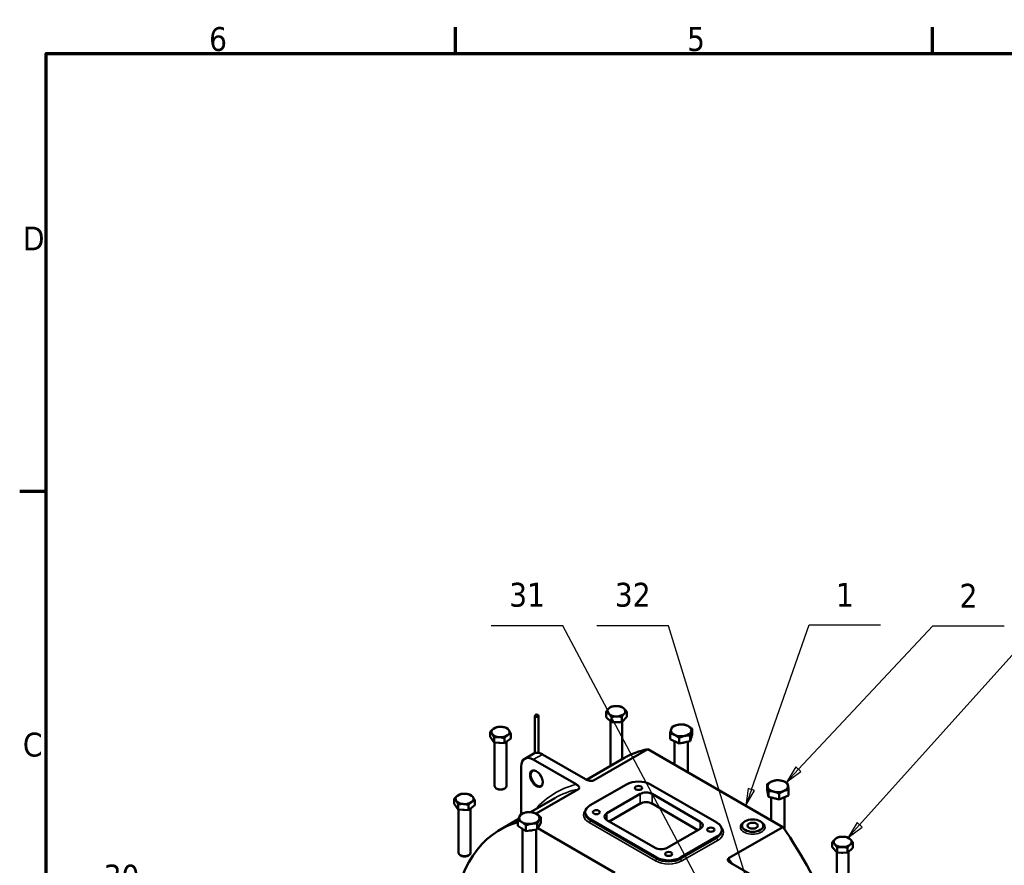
# Model space of a CAD drawing. Header units: millimetres. Extents: x 0 to 3360, y 0 to 2376.
# Tile 13 of 18: x 49 to 1204, y 1343 to 2336. Entities that reach past the tile are written whole.
import ezdxf

# ---------------------------------------------------------------- set-up
doc = ezdxf.new("R2010")
doc.units = ezdxf.units.MM
doc.header["$LTSCALE"] = 8
for name, color, linetype, lineweight in [('Border (ISO)', 7, 'Continuous', 70), ('Symbol (ISO)', 7, 'Continuous', 25), ('Visible (ISO)', 7, 'Continuous', 50), ('Visible Narrow (ISO)', 7, 'Continuous', 35)]:
    doc.layers.add(name, color=color, linetype=linetype, lineweight=lineweight)
doc.styles.add('Note Text (ISO)', font='tahoma.ttf')

# ---------------------------------------------------------------- blocks, each defined once
blk = doc.blocks.new('Borders Default Border')
at = {"layer": 'Border (ISO)'}
for p, q in [((70, 287), (70, 290.9)), ((140, 287), (140, 290.9)), ((10, 222.75), (6.1, 222.75))]:
    blk.add_line(p, q, dxfattribs=at)
at = {"layer": 'Border (ISO)', "flags": 128}
blk.add_lwpolyline([(10, 10), (10, 287), (410, 287), (410, 10), (10, 10)], dxfattribs=at)
at = {"layer": 'Border (ISO)', "char_height": 3.5, "attachment_point": 7, "style": 'Note Text (ISO)'}
for s, insert in [('6', (33.88, 287.33)), ('5', (103.98, 287.33)), ('D', (6.57, 258.13)), ('C', (6.56, 183.81))]:
    blk.add_mtext(s, dxfattribs=dict(at, insert=insert))
blk = doc.blocks.new('Balloon3')
at = {"layer": 'Symbol (ISO)'}
for p, q in [((26.29, 161.71), (15.79, 161.71)), ((99.86, 118.09), (26.29, 161.71)), ((100.11, 118.52), (99.6, 117.66)), ((102.01, 116.82), (100.11, 118.52)), ((99.6, 117.66), (102.01, 116.82)), ((99.86, 118.09), (102.01, 116.82))]:
    blk.add_line(p, q, dxfattribs=at)
at = {"layer": 'Symbol (ISO)', "flags": 128}
blk.add_lwpolyline([(99.6, 117.66), (102.01, 116.82), (100.11, 118.52), (99.6, 117.66)], dxfattribs=at)
at = {"layer": 'Symbol (ISO)'}
blk.add_solid([(99.6, 117.66), (102.01, 116.82), (100.11, 118.52), (99.6, 117.66)], dxfattribs=at)
at = {"layer": 'Symbol (ISO)', "insert": (21.04, 166.23), "char_height": 3.5, "attachment_point": 5, "style": 'Note Text (ISO)'}
blk.add_mtext('30', dxfattribs=at)
blk = doc.blocks.new('Balloon4')
at = {"layer": 'Symbol (ISO)'}
for p, q in [((85.77, 203.05), (75.27, 203.05)), ((132.19, 115.8), (85.77, 203.05)), ((132.64, 116.04), (131.75, 115.57)), ((131.75, 115.57), (133.37, 113.6)), ((132.19, 115.8), (133.37, 113.6)), ((133.37, 113.6), (132.64, 116.04))]:
    blk.add_line(p, q, dxfattribs=at)
at = {"layer": 'Symbol (ISO)', "flags": 128}
blk.add_lwpolyline([(131.75, 115.57), (133.37, 113.6), (132.64, 116.04), (131.75, 115.57)], dxfattribs=at)
at = {"layer": 'Symbol (ISO)'}
blk.add_solid([(131.75, 115.57), (133.37, 113.6), (132.64, 116.04), (131.75, 115.57)], dxfattribs=at)
at = {"layer": 'Symbol (ISO)', "insert": (80.52, 207.58), "char_height": 3.5, "attachment_point": 5, "style": 'Note Text (ISO)'}
blk.add_mtext('31', dxfattribs=at)
blk = doc.blocks.new('Balloon21')
at = {"layer": 'Symbol (ISO)'}
for p, q in [((129.29, 173.86), (155.52, 203.05)), ((155.52, 203.05), (166.02, 203.05)), ((128.92, 174.2), (127.62, 172)), ((129.29, 173.86), (127.62, 172)), ((127.62, 172), (129.66, 173.53)), ((129.66, 173.53), (128.92, 174.2))]:
    blk.add_line(p, q, dxfattribs=at)
at = {"layer": 'Symbol (ISO)', "flags": 128}
blk.add_lwpolyline([(128.92, 174.2), (127.62, 172), (129.66, 173.53), (128.92, 174.2)], dxfattribs=at)
at = {"layer": 'Symbol (ISO)'}
blk.add_solid([(128.92, 174.2), (127.62, 172), (129.66, 173.53), (128.92, 174.2)], dxfattribs=at)
at = {"layer": 'Symbol (ISO)', "insert": (160.77, 207.58), "char_height": 3.5, "attachment_point": 5, "style": 'Note Text (ISO)'}
blk.add_mtext('3', dxfattribs=at)
blk = doc.blocks.new('Balloon28')
at = {"layer": 'Symbol (ISO)'}
for p, q in [((120.33, 182.01), (140.02, 203.05)), ((140.02, 203.05), (150.52, 203.05)), ((119.96, 182.35), (118.62, 180.18)), ((120.33, 182.01), (118.62, 180.18)), ((120.69, 181.67), (119.96, 182.35)), ((118.62, 180.18), (120.69, 181.67))]:
    blk.add_line(p, q, dxfattribs=at)
at = {"layer": 'Symbol (ISO)', "flags": 128}
blk.add_lwpolyline([(119.96, 182.35), (118.62, 180.18), (120.69, 181.67), (119.96, 182.35)], dxfattribs=at)
at = {"layer": 'Symbol (ISO)'}
blk.add_solid([(119.96, 182.35), (118.62, 180.18), (120.69, 181.67), (119.96, 182.35)], dxfattribs=at)
at = {"layer": 'Symbol (ISO)', "insert": (145.27, 207.47), "char_height": 3.5, "attachment_point": 5, "style": 'Note Text (ISO)'}
blk.add_mtext('2', dxfattribs=at)
blk = doc.blocks.new('Balloon29')
at = {"layer": 'Symbol (ISO)'}
for p, q in [((101.27, 203.05), (90.77, 203.05)), ((115.21, 157.86), (101.27, 203.05)), ((115.68, 158.01), (114.73, 157.71)), ((114.73, 157.71), (115.94, 155.47)), ((115.21, 157.86), (115.94, 155.47)), ((115.94, 155.47), (115.68, 158.01))]:
    blk.add_line(p, q, dxfattribs=at)
at = {"layer": 'Symbol (ISO)', "flags": 128}
blk.add_lwpolyline([(114.73, 157.71), (115.94, 155.47), (115.68, 158.01), (114.73, 157.71)], dxfattribs=at)
at = {"layer": 'Symbol (ISO)'}
blk.add_solid([(114.73, 157.71), (115.94, 155.47), (115.68, 158.01), (114.73, 157.71)], dxfattribs=at)
at = {"layer": 'Symbol (ISO)', "insert": (96.02, 207.58), "char_height": 3.5, "attachment_point": 5, "style": 'Note Text (ISO)'}
blk.add_mtext('32', dxfattribs=at)
blk = doc.blocks.new('Balloon31')
at = {"layer": 'Symbol (ISO)'}
for p, q in [((113.43, 179.03), (121.88, 203.22)), ((121.88, 203.22), (132.38, 203.22)), ((112.96, 179.2), (112.6, 176.67)), ((113.9, 178.87), (112.96, 179.2)), ((113.43, 179.03), (112.6, 176.67)), ((112.6, 176.67), (113.9, 178.87))]:
    blk.add_line(p, q, dxfattribs=at)
at = {"layer": 'Symbol (ISO)', "flags": 128}
blk.add_lwpolyline([(112.96, 179.2), (112.6, 176.67), (113.9, 178.87), (112.96, 179.2)], dxfattribs=at)
at = {"layer": 'Symbol (ISO)'}
blk.add_solid([(112.96, 179.2), (112.6, 176.67), (113.9, 178.87), (112.96, 179.2)], dxfattribs=at)
at = {"layer": 'Symbol (ISO)', "insert": (127.13, 207.6), "char_height": 3.5, "attachment_point": 5, "style": 'Note Text (ISO)'}
blk.add_mtext('1', dxfattribs=at)

msp = doc.modelspace()

# ---------------------------------------------------------------- linework, layer by layer
at = {"layer": 'Visible (ISO)'}
for p, q in [((653.4, 1518.6), (653.4, 1475.2)), ((653.6, 1519.4), (653.5, 1518.9)), ((657.2, 1519.4), (657.4, 1518.9)), ((657.4, 1518.6), (657.4, 1475.4)), ((736.8, 1517.3), (736.8, 1523.2)), ((743.2, 1511.3), (736.8, 1517.3)), ((743.2, 1511.3), (743.2, 1517.3)), ((761.1, 1517.7), (755.3, 1511.5)), ((755.3, 1511.5), (755.3, 1517.4)), ((761.1, 1517.7), (761.1, 1523.6)), ((741.9, 1512.5), (741.9, 1460.8)), ((755.3, 1511.5), (743.2, 1511.3)), ((755.9, 1512.2), (755.9, 1468)), ((838, 1496.9), (838, 1503.5)), ((601, 1494.1), (601, 1500)), ((605.5, 1487.6), (601, 1494.1)), ((605.5, 1487.6), (605.5, 1493.5)), ((617.5, 1486.6), (617.5, 1492.5)), ((625, 1492.1), (617.5, 1486.6)), ((625, 1492.1), (625, 1498)), ((811.9, 1491.5), (811.9, 1498.1)), ((822.5, 1486.3), (811.9, 1491.5)), ((822.5, 1486.3), (822.5, 1492.9)), ((838, 1496.9), (835.5, 1489)), ((835.5, 1489), (835.5, 1495.6)), ((617.5, 1486.6), (605.5, 1487.6)), ((606, 1487.6), (606, 1436.5)), ((620, 1488.4), (620, 1436.5)), ((785.9, 1479.7), (722.3, 1443)), ((785.9, 1479.7), (944.3, 1388.3)), ((817, 1489), (817, 1461.8)), ((835.5, 1489), (822.5, 1486.3)), ((833, 1488.5), (833, 1452.6)), ((652.1, 1474.6), (641.5, 1468.5)), ((651.5, 1467.5), (701.9, 1438.4)), ((712.6, 1444.5), (662.1, 1473.6)), ((714, 1443.8), (757.9, 1469.1)), ((637.4, 1403.8), (637.4, 1459.3)), ((608.9, 1433.1), (608, 1433.6)), ((617.1, 1433.1), (617.9, 1433.6)), ((704.6, 1432.8), (654.7, 1404)), ((718.4, 1413.8), (760.8, 1438.3)), ((789.1, 1438.3), (866.9, 1393.4)), ((925.8, 1431.9), (925.8, 1438.5)), ((558.7, 1415.4), (558.7, 1421.4)), ((648.2, 1405.8), (676.6, 1422.2)), ((737.8, 1404.6), (776.7, 1427.1)), ((790.8, 1427.1), (847.4, 1394.4)), ((927.3, 1423.9), (925.8, 1431.9)), ((927.3, 1423.9), (927.3, 1430.6)), ((940, 1420.7), (927.3, 1423.9)), ((930.4, 1423.1), (930.4, 1396.3)), ((940, 1420.7), (940, 1427.3)), ((951.1, 1425.4), (940, 1420.7)), ((946.4, 1423.4), (946.4, 1385.2)), ((951.1, 1425.4), (951.1, 1432.1)), ((563.5, 1409), (558.7, 1415.4)), ((563.5, 1409), (563.5, 1414.9)), ((575.5, 1408.2), (575.5, 1414.1)), ((582.8, 1413.8), (575.5, 1408.2)), ((577.8, 1409.9), (577.8, 1358)), ((582.8, 1413.8), (582.8, 1419.7)), ((776.7, 1415.7), (740.6, 1394.8)), ((844.6, 1384.6), (790.8, 1415.7)), ((575.5, 1408.2), (563.5, 1409)), ((563.8, 1409), (563.8, 1358)), ((660.3, 1393.1), (660.3, 1399.7)), ((712.5, 1404), (712.5, 1405.7)), ((613, 1385.5), (633.8, 1397.5)), ((633.3, 1389.5), (633.3, 1396.1)), ((642.7, 1383.6), (633.3, 1389.5)), ((642.7, 1383.6), (642.7, 1390.3)), ((660.3, 1393.1), (656.2, 1385.5)), ((656.2, 1385.5), (656.2, 1392.1)), ((747.2, 1334.7), (656.9, 1386.8)), ((796.1, 1352.6), (718.4, 1397.5)), ((794.4, 1363.8), (737.8, 1396.5)), ((880.6, 1351.6), (944.3, 1388.3)), ((638.8, 1386.1), (638.8, 1293.7)), ((656.2, 1385.5), (642.7, 1383.6)), ((654.8, 1385.3), (654.8, 1293.7)), ((847.4, 1386.3), (808.5, 1363.8)), ((866.9, 1377.1), (824.4, 1352.6)), ((872.7, 1383.6), (872.7, 1385.2)), ((1002.3, 1364.5), (1002.3, 1370.4)), ((1007.9, 1358.3), (1002.3, 1364.5)), ((1007.9, 1358.3), (1007.9, 1364.2)), ((1020.1, 1358), (1020.1, 1363.9)), ((1026.6, 1363.9), (1020.1, 1358)), ((1026.6, 1363.9), (1026.6, 1369.8)), ((566.7, 1354.6), (565.8, 1355.1)), ((574.8, 1354.6), (575.7, 1355.1)), ((1007.5, 1358.8), (1007.5, 1307.6)), ((1020.1, 1358), (1007.9, 1358.3)), ((1021.5, 1359.3), (1021.5, 1307.6)), ((933.7, 1316.9), (883, 1346.1))]:
    msp.add_line(p, q, dxfattribs=at)
for centre, major_axis, start_param, end_param in [((748.9, 1524.2), (-10.5, 0), 5.785673, 6.832871), ((748.9, 1524.2), (-10.5, 0), 4.738476, 5.785673), ((748.9, 1524.2), (-10.5, 0), 3.691278, 4.738476), ((748.9, 1524.2), (10.5, 0), 5.785673, 6.832871), ((655.4, 1518.6), (-2, 0), 6.092564, 9.615399), ((748.9, 1524.2), (10.5, 0), 3.691278, 4.738476), ((748.9, 1524.2), (10.5, 0), 4.738476, 5.785673), ((613, 1499.8), (-10.5, 0), 5.615445, 6.662643), ((613, 1499.8), (-10.5, 0), 4.568248, 5.615445), ((613, 1499.8), (10.5, 0), 0.379458, 1.426655), ((613, 1499.8), (10.5, 0), 5.615445, 6.662643), ((748.9, 1517), (-9.68, 0), 1.513833, 1.679933), ((825, 1501.7), (-12, 0), 6.103074, 7.150271), ((825, 1501.7), (-12, 0), 5.055876, 6.103074), ((825, 1501.7), (-12, 0), 4.008679, 5.055876), ((825, 1501.7), (12, 0), 6.103074, 7.150271), ((613, 1499.8), (-10.5, 0), 0.379458, 1.426655), ((613, 1499.8), (10.5, 0), 4.568248, 5.615445), ((825, 1501.7), (12, 0), 4.008679, 5.055876), ((825, 1501.7), (12, 0), 5.055876, 6.103074), ((613, 1492.6), (-9.69, 0), 1.354978, 1.498333), ((895.3, 1231.2), (-137.4, 237.9), 6.096, 6.283185), ((825, 1493.5), (-11.2, 0), 0.728562, 1.00561), ((825, 1493.5), (-11.2, 0), 1.678772, 2.149795), ((651.5, 1451.2), (-10, 17.3), 5.497787, 7.068583), ((662.1, 1457.3), (-10, 17.3), 5.497787, 6.283185), ((748.9, 1460.8), (-7, 0), 0, 0.209235), ((613, 1436.5), (7, 0), 3.141593, 6.283185), ((613, 1435.5), (5.77, 0), 3.926909, 5.497869), ((774.9, 1430.1), (20, 0), 0.785398, 2.356194), ((938.4, 1436.2), (-12, 0), 5.345508, 6.392706), ((938.4, 1436.2), (-12, 0), 0.10952, 1.156718), ((938.4, 1436.2), (-12, 0), 4.298311, 5.345508), ((938.4, 1436.2), (12, 0), 0.10952, 1.156718), ((938.4, 1436.2), (12, 0), 5.345508, 6.392706), ((570.8, 1421.3), (-10.5, 0), 5.642124, 6.689321), ((570.8, 1421.3), (-10.5, 0), 4.594926, 5.642124), ((570.8, 1421.3), (-10.5, 0), 3.547729, 4.594926), ((570.8, 1421.3), (10.5, 0), 5.642124, 6.689321), ((783.8, 1423), (10, 0), 0.785398, 2.356194), ((938.4, 1428), (-11.2, 0), 0.932739, 1.380697), ((938.4, 1436.2), (12, 0), 4.298311, 5.345508), ((938.4, 1428), (-11.2, 0), 2.036506, 2.371326), ((570.8, 1421.3), (10.5, 0), 3.547729, 4.594926), ((570.8, 1421.3), (10.5, 0), 4.594926, 5.642124), ((732.5, 1405.7), (-20, 0), 5.497787, 7.068583), ((783.8, 1411.6), (-10, 0), 3.926991, 5.497787), ((570.8, 1414.1), (-9.69, 0), 1.377518, 1.529149), ((646.8, 1398.8), (-12, 0), 5.987831, 7.035028), ((646.8, 1398.8), (-12, 0), 4.940633, 5.987831), ((646.8, 1398.8), (-12, 0), 3.893435, 4.940633), ((646.8, 1398.8), (12, 0), 5.987831, 7.035028), ((744.9, 1400.5), (-10, 0), 5.497787, 7.068583), ((750.3, 1147.6), (-137.4, 237.9), 6.144545, 6.97745), ((646.8, 1398.8), (12, 0), 3.893435, 4.940633), ((646.8, 1390.6), (-11.2, 0), 0.695558, 0.808127), ((646.8, 1398.8), (12, 0), 4.940633, 5.987831), ((840.3, 1390.3), (10, 0), 5.497787, 7.068583), ((852.7, 1385.2), (20, 0), 5.497787, 7.068583), ((821.2, 1265.7), (147.1, -254.8), 0.905371, 1.723266), ((646.8, 1390.6), (-11.2, 0), 1.549909, 2.048172), ((1014.5, 1370.9), (-10.5, 0), 4.668987, 5.716184), ((1014.5, 1370.9), (-10.5, 0), 3.621789, 4.668987), ((801.4, 1367.9), (-10, 0), 0.785398, 2.356194), ((1014.5, 1370.9), (-10.5, 0), 5.716184, 6.763382), ((1014.5, 1370.9), (10.5, 0), 3.621789, 4.668987), ((1014.5, 1370.9), (10.5, 0), 4.668987, 5.716184), ((1014.5, 1370.9), (10.5, 0), 5.716184, 6.763382), ((570.8, 1358), (7, 0), 3.141593, 6.283185), ((570.8, 1357), (5.77, 0), 3.926909, 5.497869), ((810.3, 1360.7), (-20, 0), 0.785398, 2.356194), ((1014.5, 1363.7), (-9.69, 0), 1.444982, 1.609806)]:
    msp.add_ellipse(centre, major_axis=major_axis, ratio=0.57735, start_param=start_param, end_param=end_param, dxfattribs=at)
for centre, major_axis in [((655.4, 1519.2), (1.83, 0)), ((774.9, 1434.2), (4.19, 0)), ((725.4, 1405.7), (4.19, 0)), ((859.8, 1385.2), (4.19, 0)), ((908.9, 1389.9), (12.5, 0)), ((908.9, 1389.9), (6, 0)), ((810.3, 1356.7), (4.19, 0))]:
    msp.add_ellipse(centre, major_axis=major_axis, ratio=0.57735, dxfattribs=at)
for points in [[(736.8, 1523.2), (738.4, 1525.6), (739.7, 1527.1)], [(739.7, 1527.1), (741.1, 1528.5), (742.6, 1529.4)], [(742.6, 1529.4), (745.9, 1530.2), (748.7, 1530.2)], [(748.7, 1530.2), (751.5, 1530.3), (754.7, 1529.6)], [(754.7, 1529.6), (756.4, 1528.7), (757.9, 1527.4)], [(757.9, 1527.4), (759.4, 1526), (761.1, 1523.6)], [(740, 1521), (738.5, 1522.4), (736.8, 1523.2)], [(743.2, 1517.3), (741.5, 1519.6), (740, 1521)], [(749.2, 1518.1), (746.4, 1518.1), (743.2, 1517.3)], [(755.3, 1517.4), (752, 1518.2), (749.2, 1518.1)], [(758.2, 1521.3), (756.8, 1519.9), (755.3, 1517.4)], [(761.1, 1523.6), (759.5, 1522.7), (758.2, 1521.3)], [(601, 1500), (603, 1502.3), (604.7, 1503.6)], [(604.7, 1503.6), (606.5, 1504.8), (608.5, 1505.5)], [(608.5, 1505.5), (611.7, 1506), (614.5, 1505.8)], [(614.5, 1505.8), (617.3, 1505.6), (620.5, 1504.5)], [(620.5, 1504.5), (621.7, 1503.6), (622.7, 1502)], [(622.7, 1502), (623.8, 1500.5), (625, 1498)], [(811.9, 1498.1), (812.6, 1501.1), (813.2, 1502.9)], [(813.2, 1502.9), (813.7, 1504.8), (814.4, 1506)], [(814.4, 1506), (817.9, 1507.6), (820.9, 1508.2)], [(820.9, 1508.2), (823.9, 1508.8), (827.4, 1508.7)], [(827.4, 1508.7), (830.3, 1508.2), (832.7, 1507)], [(832.7, 1507), (835.2, 1505.8), (838, 1503.5)], [(838, 1503.5), (837.3, 1502.3), (836.8, 1500.4)], [(603.2, 1497.6), (602.2, 1499.1), (601, 1500)], [(605.5, 1493.5), (604.3, 1496), (603.2, 1497.6)], [(611.5, 1493.8), (608.7, 1494), (605.5, 1493.5)], [(617.5, 1492.5), (614.3, 1493.6), (611.5, 1493.8)], [(621.2, 1496), (619.5, 1494.8), (617.5, 1492.5)], [(625, 1498), (623, 1497.3), (621.2, 1496)], [(817.2, 1496.4), (814.7, 1497.6), (811.9, 1498.1)], [(822.5, 1492.9), (819.6, 1495.2), (817.2, 1496.4)], [(829, 1495.2), (826, 1494.5), (822.5, 1492.9)], [(835.5, 1495.6), (832, 1495.8), (829, 1495.2)], [(836.8, 1500.4), (836.2, 1498.6), (835.5, 1495.6)], [(925.8, 1438.5), (928.8, 1440.7), (931.3, 1441.8)], [(926.5, 1435.4), (926.2, 1437.3), (925.8, 1438.5)], [(927.3, 1430.6), (926.9, 1433.6), (926.5, 1435.4)], [(931.3, 1441.8), (933.9, 1442.9), (936.9, 1443.2)], [(936.9, 1443.2), (940.3, 1443.3), (943.3, 1442.5)], [(943.3, 1442.5), (946.2, 1441.8), (949.6, 1440)], [(949.6, 1440), (950, 1438.8), (950.4, 1436.9)], [(950.4, 1436.9), (950.7, 1435.1), (951.1, 1432.1)], [(558.7, 1421.4), (560.7, 1423.6), (562.3, 1424.9)], [(561.1, 1418.9), (560, 1420.4), (558.7, 1421.4)], [(562.3, 1424.9), (564, 1426.2), (566, 1427)], [(566, 1427), (569.2, 1427.5), (572, 1427.3)], [(572, 1427.3), (574.8, 1427.1), (578, 1426.1)], [(578, 1426.1), (579.3, 1425.2), (580.4, 1423.7)], [(580.4, 1423.7), (581.5, 1422.2), (582.8, 1419.7)], [(933.6, 1429.8), (930.7, 1430.6), (927.3, 1430.6)], [(940, 1427.3), (936.6, 1429.1), (933.6, 1429.8)], [(945.5, 1430.6), (943, 1429.5), (940, 1427.3)], [(951.1, 1432.1), (948.1, 1431.7), (945.5, 1430.6)], [(563.5, 1414.9), (562.2, 1417.4), (561.1, 1418.9)], [(569.5, 1415.3), (566.7, 1415.5), (563.5, 1414.9)], [(575.5, 1414.1), (572.3, 1415.1), (569.5, 1415.3)], [(579.2, 1417.7), (577.5, 1416.4), (575.5, 1414.1)], [(582.8, 1419.7), (580.9, 1419), (579.2, 1417.7)], [(633.3, 1396.1), (634.4, 1399.1), (635.3, 1400.8)], [(635.3, 1400.8), (636.2, 1402.6), (637.3, 1403.8)], [(637.3, 1403.8), (640.9, 1405.1), (644.1, 1405.6)], [(644.1, 1405.6), (647.2, 1406), (650.8, 1405.6)], [(650.8, 1405.6), (653.3, 1404.9), (655.5, 1403.5)], [(655.5, 1403.5), (657.7, 1402.2), (660.3, 1399.7)], [(660.3, 1399.7), (659.2, 1398.6), (658.3, 1396.8)], [(638, 1394.1), (635.8, 1395.4), (633.3, 1396.1)], [(642.7, 1390.3), (640.2, 1392.7), (638, 1394.1)], [(649.5, 1392.1), (646.4, 1391.6), (642.7, 1390.3)], [(656.2, 1392.1), (652.6, 1392.5), (649.5, 1392.1)], [(658.3, 1396.8), (657.3, 1395), (656.2, 1392.1)], [(1005.6, 1374.1), (1007.1, 1375.5), (1008.9, 1376.3)], [(1008.9, 1376.3), (1012.1, 1377), (1014.9, 1376.9)], [(1014.9, 1376.9), (1017.7, 1376.9), (1021, 1376)], [(1021, 1376), (1022.5, 1375.1), (1023.8, 1373.7)], [(1002.3, 1370.4), (1004.1, 1372.8), (1005.6, 1374.1)], [(1005.1, 1368.1), (1003.8, 1369.5), (1002.3, 1370.4)], [(1007.9, 1364.2), (1006.4, 1366.6), (1005.1, 1368.1)], [(1014, 1364.8), (1011.2, 1364.9), (1007.9, 1364.2)], [(1020.1, 1363.9), (1016.8, 1364.8), (1014, 1364.8)], [(1023.3, 1367.6), (1021.8, 1366.3), (1020.1, 1363.9)], [(1026.6, 1369.8), (1024.8, 1369), (1023.3, 1367.6)], [(1023.8, 1373.7), (1025.1, 1372.2), (1026.6, 1369.8)]]:
    msp.add_rational_spline(points, [1, 1.0379548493, 1], degree=2, dxfattribs=at)
for points, knots in [([(650.8, 1454.1), (651.3, 1454.4), (652, 1454.6), (653.4, 1454.4), (654.1, 1454.2), (655.5, 1453.5), (656.3, 1453), (657.7, 1451.7), (658.4, 1451), (659.7, 1449.4), (660.3, 1448.5), (661.3, 1446.6), (661.7, 1445.6), (662.3, 1443.6), (662.5, 1442.7), (662.6, 1440.9), (662.6, 1440.1), (662.3, 1438.7), (662, 1438.2), (661.5, 1437.3), (661.2, 1437), (660.8, 1436.8)], [3.926991, 3.926991, 3.926991, 3.926991, 4.330971, 4.330971, 4.649999, 4.649999, 4.953159, 4.953159, 5.258356, 5.258356, 5.56618, 5.56618, 5.87463, 5.87463, 6.181472, 6.181472, 6.485261, 6.485261, 6.790823, 6.790823, 7.068583, 7.068583, 7.068583, 7.068583]), ([(659.8, 1449.2), (660, 1448.6), (660.4, 1448), (660.8, 1447.3), (660.9, 1447.2), (661, 1447)], [3.8064802, 3.8064802, 3.8064802, 3.8064802, 3.9953838, 3.9953838, 4.0475015, 4.0475015, 4.0475015, 4.0475015]), ([(712.6, 1444.5), (713, 1444.3), (713.5, 1444), (714.6, 1443.5), (715.2, 1443.3), (716.1, 1443), (716.6, 1442.9), (717.6, 1442.7), (718.2, 1442.6), (719, 1442.5), (719.4, 1442.5), (720.1, 1442.5), (720.5, 1442.5), (721.1, 1442.6), (721.4, 1442.6), (721.8, 1442.8), (722.1, 1442.9), (722.3, 1443)], [1.010458, 1.010458, 1.010458, 1.010458, 1.197497, 1.197497, 1.384536, 1.384536, 1.531841, 1.531841, 1.679146, 1.679146, 1.784429, 1.784429, 1.889712, 1.889712, 1.966404, 1.966404, 2.043096, 2.043096, 2.043096, 2.043096]), ([(704.6, 1432.8), (704.8, 1432.9), (704.9, 1433), (705.2, 1433.3), (705.3, 1433.5), (705.4, 1433.8), (705.5, 1434), (705.5, 1434.5), (705.5, 1434.7), (705.3, 1435.2), (705.2, 1435.5), (704.8, 1436), (704.6, 1436.3), (704, 1436.9), (703.7, 1437.2), (702.8, 1437.8), (702.4, 1438.1), (701.9, 1438.4)], [2.043096, 2.043096, 2.043096, 2.043096, 2.119788, 2.119788, 2.19648, 2.19648, 2.301763, 2.301763, 2.407046, 2.407046, 2.554351, 2.554351, 2.701657, 2.701657, 2.888695, 2.888695, 3.075734, 3.075734, 3.075734, 3.075734]), ([(880.6, 1351.6), (880.5, 1351.5), (880.3, 1351.3), (880, 1351), (879.9, 1350.9), (879.7, 1350.5), (879.7, 1350.3), (879.7, 1349.9), (879.7, 1349.7), (879.8, 1349.2), (880, 1348.9), (880.3, 1348.4), (880.5, 1348.1), (881, 1347.6), (881.4, 1347.2), (882.1, 1346.6), (882.6, 1346.4), (883, 1346.1)], [1.984593, 1.984593, 1.984593, 1.984593, 2.062521, 2.062521, 2.140448, 2.140448, 2.244364, 2.244364, 2.34828, 2.34828, 2.489857, 2.489857, 2.631435, 2.631435, 2.808468, 2.808468, 2.985502, 2.985502, 2.985502, 2.985502])]:
    msp.add_open_spline(points, degree=3, knots=knots, dxfattribs=at)
at = {"layer": 'Visible Narrow (ISO)'}
for p, q in [((662.1, 1473.6), (651.5, 1467.5)), ((776.7, 1415.7), (776.7, 1427.1)), ((790.8, 1415.7), (790.8, 1427.1)), ((737.8, 1396.5), (737.8, 1404.6)), ((716.9, 1393.4), (794.7, 1348.5)), ((718.4, 1395.9), (718.4, 1397.5)), ((796.1, 1350.9), (718.4, 1395.9)), ((847.4, 1386.3), (847.4, 1394.4)), ((866.9, 1375.4), (824.4, 1350.9)), ((866.9, 1375.4), (866.9, 1377.1)), ((825.8, 1348.5), (868.3, 1373)), ((796.1, 1350.9), (796.1, 1352.6)), ((824.4, 1350.9), (824.4, 1352.6))]:
    msp.add_line(p, q, dxfattribs=at)
msp.add_ellipse((655.1, 1445), major_axis=(-5.5, 9.53), ratio=0.57735, dxfattribs=at)
for centre, major_axis, start_param, end_param in [((655.8, 1445.5), (5, -8.66), 3.141593, 6.283185), ((665, 1450.8), (5, -8.66), 4.41093, 5.013848), ((817.5, 1186.3), (-139.9, 242.2), 6.121746, 6.47255), ((814, 1184.3), (-137.4, 237.9), 6.096, 6.283185), ((831.6, 1194.5), (-137.4, 237.9), 6.096, 6.111071), ((732.5, 1402.4), (-22, 0), 5.798367, 7.068583), ((732.5, 1404), (-20, 0), 0, 0.785398), ((716.9, 1395), (-1, -1.73), 0.785398, 2.356194), ((852.7, 1382), (22, 0), 5.497787, 6.768004), ((908.9, 1388.3), (-14.5, 0), 5.426199, 10.281764), ((852.7, 1383.6), (20, 0), 5.497787, 6.283185), ((868.3, 1374.6), (1, -1.73), 3.926991, 5.497787), ((794.7, 1350.1), (-1, -1.73), 0.785398, 2.356194), ((810.3, 1357.5), (22, 0), 3.926991, 5.497787), ((810.3, 1359.1), (-20, 0), 0.785398, 2.356194), ((825.8, 1350.1), (1, -1.73), 3.926991, 5.497787), ((757.6, 1228.9), (-147.1, 254.8), 4.836665, 4.864859)]:
    msp.add_ellipse(centre, major_axis=major_axis, ratio=0.57735, start_param=start_param, end_param=end_param, dxfattribs=at)

# ---------------------------------------------------------------- block references
at = {"xscale": 8, "yscale": 8, "zscale": 8}
msp.add_blockref('Borders Default Border', (0, 0), dxfattribs=at)
at = {"layer": 'Symbol (ISO)', "xscale": 8, "yscale": 8, "zscale": 8}
for name in ['Balloon4', 'Balloon29', 'Balloon31', 'Balloon28', 'Balloon21', 'Balloon3']:
    msp.add_blockref(name, (0, 0), dxfattribs=at)

doc.saveas('drawing.dxf')
